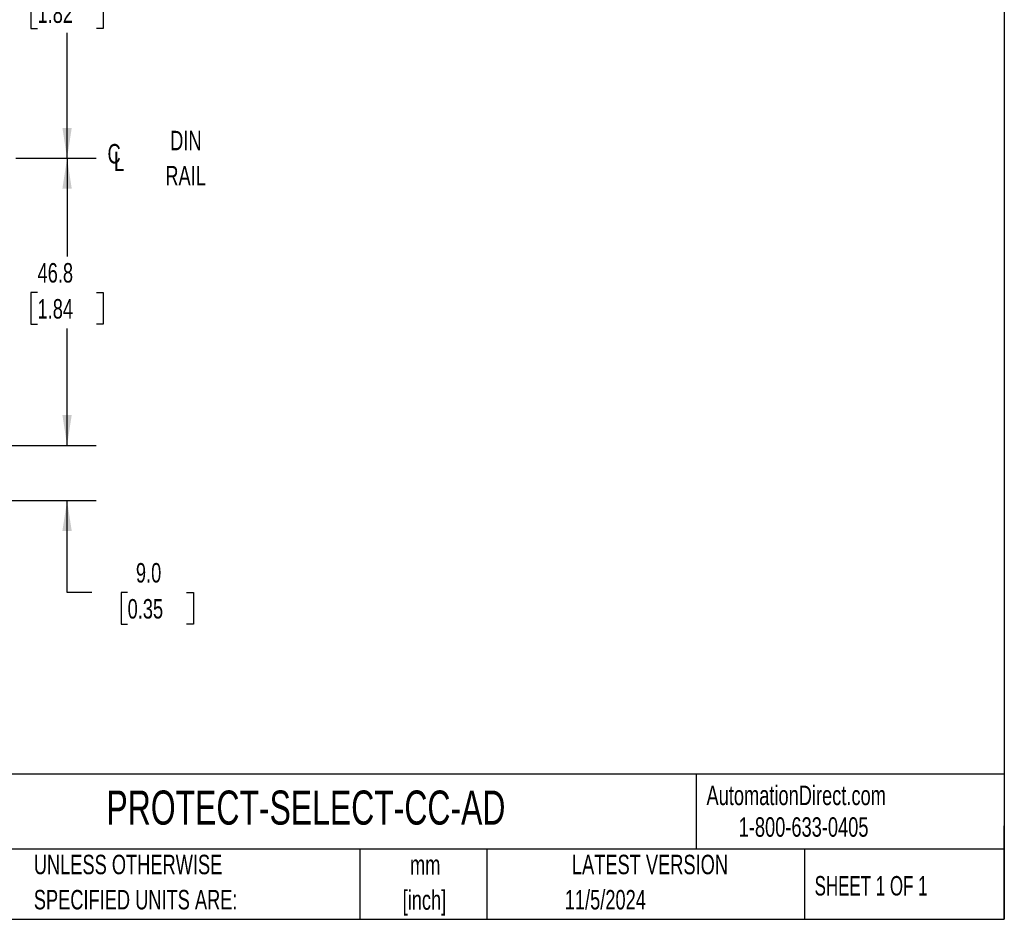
# Model space of a CAD drawing. Header units: millimetres. Extents: x 10 to 410, y 10 to 314.
# Tile 6 of 13: x 249 to 410, y 10 to 156. Entities that reach past the tile are written whole.
import ezdxf

# ---------------------------------------------------------------- set-up
doc = ezdxf.new("R2010")
doc.units = ezdxf.units.MM
doc.header["$LTSCALE"] = 1.5
doc.layers.add('DIMENSIONS', color=140, linetype='Continuous', lineweight=25)
doc.layers.add('TEXT', color=140, linetype='Continuous', lineweight=25)
doc.styles.add('SLDTEXTSTYLE0', font='TXT', dxfattribs={"width": 0.7})
doc.styles.add('SLDTEXTSTYLE1', font='TXT', dxfattribs={"width": 0.65})
doc.dimstyles.new('SLDDIMSTYLE0', dxfattribs={"dimtxt": 3.237012, "dimasz": 4.953, "dimexe": 0, "dimexo": 0.0625, "dimgap": 0.809253, "dimtad": 0, "dimtih": 1, "dimtoh": 1, "dimrnd": 1e-09, "dimzin": 12, "dimdsep": 46, "dimtxsty": 'SLDTEXTSTYLE0', "dimsah": 1, "dimcen": 0.09, "dimadec": 0, "dimazin": 3, "dimtfac": 1, "dimtofl": 0, "dimtmove": 0, "dimatfit": 3, "dimfxl": 0, "dimfrac": 2, "dimtolj": 1, "dimtzin": 12, "dimarcsym": 0})
doc.dimstyles.new('SLDDIMSTYLE1', dxfattribs={"dimtxt": 3.237012, "dimasz": 4.953, "dimexe": 0, "dimexo": 0.0625, "dimgap": 0.809253, "dimtad": 0, "dimtih": 1, "dimtoh": 1, "dimrnd": 1e-09, "dimzin": 4, "dimdsep": 46, "dimtxsty": 'SLDTEXTSTYLE0', "dimsah": 1, "dimcen": 0.09, "dimadec": 0, "dimazin": 1, "dimtfac": 1, "dimtmove": 0, "dimatfit": 0, "dimfxl": 0, "dimfrac": 2, "dimtolj": 1, "dimtzin": 12, "dimarcsym": 0})

# ---------------------------------------------------------------- blocks, each defined once
blk = doc.blocks.new('_D_2')
at = {"layer": 'DIMENSIONS'}
for p, q in [((248.5, 133.57), (261.59, 133.57)), ((256.83, 133.57), (256.83, 117.53)), ((252.02, 111.66), (250.94, 111.66)), ((250.94, 111.66), (250.94, 106.52)), ((261.64, 111.66), (262.73, 111.66)), ((262.73, 111.66), (262.73, 106.52)), ((250.94, 106.52), (252.02, 106.52)), ((262.73, 106.52), (261.64, 106.52)), ((256.83, 86.77), (256.83, 105.79)), ((233.41, 86.77), (261.59, 86.77))]:
    blk.add_line(p, q, dxfattribs=at)
for points in [[(256.83, 133.57), (256.07, 128.62), (257.59, 128.62)], [(256.83, 86.77), (257.59, 91.72), (256.07, 91.72)]]:
    blk.add_solid(points, dxfattribs=at)
at = {"layer": 'DIMENSIONS', "char_height": 3.175, "attachment_point": 1, "style": 'SLDTEXTSTYLE0'}
for s, insert in [('46.8', (252.02, 116.48)), ('1.84', (252.02, 110.61))]:
    blk.add_mtext(s, dxfattribs=dict(at, insert=insert))
blk = doc.blocks.new('_D_3')
at = {"layer": 'DIMENSIONS'}
for p, q in [((234.81, 179.87), (261.59, 179.87)), ((256.83, 179.87), (256.83, 165.72)), ((252.02, 159.85), (250.94, 159.85)), ((250.94, 159.85), (250.94, 154.7)), ((261.64, 159.85), (262.73, 159.85)), ((262.73, 159.85), (262.73, 154.7)), ((250.94, 154.7), (252.02, 154.7)), ((262.73, 154.7), (261.64, 154.7)), ((256.83, 133.57), (256.83, 153.98)), ((248.5, 133.57), (261.59, 133.57))]:
    blk.add_line(p, q, dxfattribs=at)
for points in [[(256.83, 179.87), (256.07, 174.92), (257.59, 174.92)], [(256.83, 133.57), (257.59, 138.52), (256.07, 138.52)]]:
    blk.add_solid(points, dxfattribs=at)
at = {"layer": 'DIMENSIONS', "char_height": 3.175, "attachment_point": 1, "style": 'SLDTEXTSTYLE0'}
for s, insert in [('46.3', (252.02, 164.66)), ('1.82', (252.02, 158.8))]:
    blk.add_mtext(s, dxfattribs=dict(at, insert=insert))
blk = doc.blocks.new('_D_5')
at = {"layer": 'DIMENSIONS'}
for p, q in [((256.83, 86.77), (256.83, 96.29)), ((233.41, 86.77), (261.59, 86.77)), ((159.04, 77.77), (261.59, 77.77)), ((256.83, 62.77), (256.83, 77.77)), ((260.87, 62.77), (256.83, 62.77)), ((266.7, 62.77), (265.62, 62.77)), ((265.62, 62.77), (265.62, 57.63)), ((276.32, 62.77), (277.41, 62.77)), ((277.41, 62.77), (277.41, 57.63)), ((265.62, 57.63), (266.7, 57.63)), ((277.41, 57.63), (276.32, 57.63))]:
    blk.add_line(p, q, dxfattribs=at)
for points in [[(256.83, 86.77), (257.59, 91.72), (256.07, 91.72)], [(256.83, 77.77), (256.07, 72.82), (257.59, 72.82)]]:
    blk.add_solid(points, dxfattribs=at)
at = {"layer": 'DIMENSIONS', "char_height": 3.175, "attachment_point": 1, "style": 'SLDTEXTSTYLE0'}
for s, insert in [('9.0', (268.05, 67.59)), ('0.35', (266.7, 61.72))]:
    blk.add_mtext(s, dxfattribs=dict(at, insert=insert))
blk = doc.blocks.new('SW_SYMBOL_MOD_CL')
at = {"layer": 'DIMENSIONS', "color": 0, "char_height": 1181, "attachment_point": 5, "style": 'SLDTEXTSTYLE0'}
for s, insert in [('C', (600, 900)), ('L', (900, 450))]:
    blk.add_mtext(s, dxfattribs=dict(at, insert=insert))

msp = doc.modelspace()

# ---------------------------------------------------------------- linework, layer by layer
at = {"layer": 'TEXT'}
for p, q in [((409.575, 314.325), (409.575, 9.525)), ((409.575, 33.189), (9.525, 33.189)), ((359.363, 33.189), (359.363, 20.955)), ((409.575, 9.525), (409.575, 24.765)), ((409.575, 20.955), (9.525, 20.955)), ((304.536, 20.955), (304.536, 9.525)), ((325.218, 20.955), (325.218, 9.525)), ((377.023, 20.955), (377.023, 9.525)), ((9.525, 9.525), (409.575, 9.525))]:
    msp.add_line(p, q, dxfattribs=at)

# ---------------------------------------------------------------- block references
at = {"layer": 'DIMENSIONS', "xscale": 0.002688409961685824, "yscale": 0.002688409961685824, "zscale": 0.002688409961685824}
msp.add_blockref('SW_SYMBOL_MOD_CL', (262.886, 131.855), dxfattribs=at)

# ---------------------------------------------------------------- texts
at = {"color": 179, "linetype": 'Continuous', "lineweight": 18, "char_height": 3.175, "attachment_point": 1, "style": 'SLDTEXTSTYLE0'}
for s, insert in [('AutomationDirect.com', (361.042, 31.315)), ('1-800-633-0405', (366.287, 26.156))]:
    msp.add_mtext(s, dxfattribs=dict(at, insert=insert))
at = {"layer": 'DIMENSIONS', "char_height": 3.175, "attachment_point": 2, "style": 'SLDTEXTSTYLE0'}
for s, insert in [('DIN', (276.19, 138.038)), ('RAIL', (276.151, 132.305))]:
    msp.add_mtext(s, dxfattribs=dict(at, insert=insert))
at = {"layer": 'TEXT'}
for s, insert, char_height, attachment_point, style in [('PROTECT-SELECT-CC-AD', (263.253, 30.514), 5.55625, 1, 'SLDTEXTSTYLE0'), ('UNLESS OTHERWISE', (251.412, 20.046), 3.175, 1, 'SLDTEXTSTYLE0'), ('LATEST VERSION', (351.828, 20.046), 3.175, 2, 'SLDTEXTSTYLE0'), ('mm', (315.196, 19.994), 3.175, 2, 'SLDTEXTSTYLE0'), ('SHEET 1 OF 1', (378.662, 16.577), 3.175, 1, 'SLDTEXTSTYLE1'), ('[inch]', (315.07, 14.26), 3.175, 2, 'SLDTEXTSTYLE0'), ('11/5/2024', (344.552, 14.305), 3.175, 2, 'SLDTEXTSTYLE0'), ('SPECIFIED UNITS ARE:', (251.412, 14.313), 3.175, 1, 'SLDTEXTSTYLE0')]:
    msp.add_mtext(s, dxfattribs=dict(at, insert=insert, char_height=char_height, attachment_point=attachment_point, style=style))

# ---------------------------------------------------------------- dimensions: what is measured, and where the dimension line sits
at = {"layer": 'DIMENSIONS'}
for base, p1, p2, dimstyle, picture, middle in [((256.832, 179.87), (246.599, 133.57), (232.909, 179.87), 'SLDDIMSTYLE0', '_D_3', (256.832, 159.847)), ((256.832, 86.77), (246.599, 133.57), (231.509, 86.77), 'SLDDIMSTYLE0', '_D_2', (256.832, 111.661)), ((256.832, 86.77), (157.134, 77.77), (231.509, 86.77), 'SLDDIMSTYLE1', '_D_5', (256.832, 62.77))]:
    dim = msp.add_linear_dim(base=base, p1=p1, p2=p2, angle=90, dimstyle=dimstyle, dxfattribs=at)
    dim.commit()
    dim.dimension.update_dxf_attribs({"geometry": picture, "text_midpoint": middle, "dimtype": 160})

doc.saveas('drawing.dxf')
